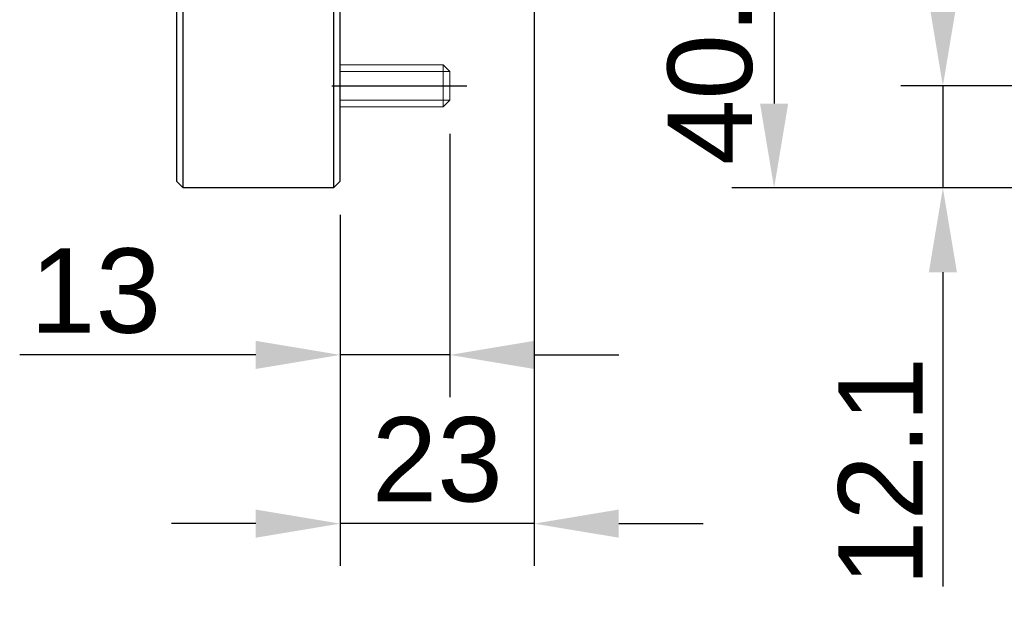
# Model space of a CAD drawing. Extents: x 0 to 283, y 0 to 196.
# Tile 3 of 31: x 116 to 174, y 69 to 104. Entities that reach past the tile are written whole.
import ezdxf

# ---------------------------------------------------------------- set-up
doc = ezdxf.new("R2010")
doc.units = 0
doc.linetypes.add('CENTER', pattern=[12, 8, -1, 2, -1])
doc.layers.get('DEFPOINTS').update_dxf_attribs({"linetype": 'CONTINUOUS'})
for name, color, linetype in [('CTR', 7, 'CENTER'), ('DIM', 7, 'CONTINUOUS'), ('VISIBLE', 255, 'CONTINUOUS')]:
    doc.layers.add(name, color=color, linetype=linetype)
doc.layers.add('OL2', color=7, linetype='CONTINUOUS', lineweight=13)
doc.styles.add('SANSSERIF', font='sanss___.ttf')
doc.dimstyles.new('ISO-25$0', dxfattribs={"dimtxt": 2.5, "dimasz": 2.5, "dimexe": 1.25, "dimexo": 1, "dimgap": 0.6, "dimtad": 1, "dimdec": 1, "dimzin": 9, "dimdsep": 46, "dimtxsty": 'SANSSERIF', "dimcen": 0.75, "dimadec": 1, "dimazin": 0, "dimtfac": 1, "dimtdec": 1, "dimtmove": 0, "dimatfit": 3, "dimfxl": 1, "dimarcsym": 0})

# ---------------------------------------------------------------- blocks, each defined once
blk = doc.blocks.new('*D10')
at = {"layer": 'DEFPOINTS', "color": 0, "transparency": 16777216}
for p in [(146.055, 114.113), (134.555, 94.213), (134.555, 73.915)]:
    blk.add_point(p, dxfattribs=at)
at = {"layer": 'DIM', "color": 0, "lineweight": -2, "transparency": 16777216}
for p, q in [((146.055, 112.113), (146.055, 71.415)), ((134.555, 92.213), (134.555, 71.415)), ((129.555, 73.915), (124.555, 73.915)), ((146.055, 73.915), (134.555, 73.915)), ((151.055, 73.915), (156.055, 73.915))]:
    blk.add_line(p, q, dxfattribs=at)
at = {"layer": 'DIM', "color": 0, "transparency": 16777216}
for points in [[(129.555, 74.749), (129.555, 73.082), (134.555, 73.915)], [(151.055, 74.749), (151.055, 73.082), (146.055, 73.915)]]:
    blk.add_solid(points, dxfattribs=at)
at = {"layer": 'DIM', "color": 0, "transparency": 16777216, "insert": (140.305, 77.694), "char_height": 5, "attachment_point": 5, "style": 'SANSSERIF'}
blk.add_mtext('23', dxfattribs=at)
blk = doc.blocks.new('*D14')
at = {"layer": 'DEFPOINTS', "color": 0, "transparency": 16777216}
for p in [(179.902, 128.363), (170.266, 99.863), (205.402, 99.863)]:
    blk.add_point(p, dxfattribs=at)
at = {"layer": 'DIM', "color": 0, "lineweight": -2, "transparency": 16777216}
for p, q in [((177.902, 128.363), (167.766, 128.363)), ((170.266, 123.363), (170.266, 104.863)), ((203.402, 99.863), (167.766, 99.863))]:
    blk.add_line(p, q, dxfattribs=at)
at = {"layer": 'DIM', "color": 0, "transparency": 16777216}
for points in [[(169.432, 123.363), (171.099, 123.363), (170.266, 128.363)], [(169.432, 104.863), (171.099, 104.863), (170.266, 99.863)]]:
    blk.add_solid(points, dxfattribs=at)
at = {"layer": 'DIM', "color": 0, "transparency": 16777216, "insert": (166.49, 109.863), "char_height": 5, "attachment_point": 5, "rotation": 90, "style": 'SANSSERIF'}
blk.add_mtext('57', dxfattribs=at)
blk = doc.blocks.new('*D16')
at = {"layer": 'DEFPOINTS', "color": 0, "transparency": 16777216}
for p in [(200.407, 113.988), (160.266, 93.813), (178.591, 93.813)]:
    blk.add_point(p, dxfattribs=at)
at = {"layer": 'DIM', "color": 0, "lineweight": -2, "transparency": 16777216}
for p, q in [((198.407, 113.988), (157.766, 113.988)), ((160.266, 108.988), (160.266, 98.813)), ((176.591, 93.813), (157.766, 93.813))]:
    blk.add_line(p, q, dxfattribs=at)
at = {"layer": 'DIM', "color": 0, "transparency": 16777216}
for points in [[(159.432, 108.988), (161.099, 108.988), (160.266, 113.988)], [(159.432, 98.813), (161.099, 98.813), (160.266, 93.813)]]:
    blk.add_solid(points, dxfattribs=at)
at = {"layer": 'DIM', "color": 0, "transparency": 16777216, "insert": (156.487, 103.901), "char_height": 5, "attachment_point": 5, "rotation": 90, "style": 'SANSSERIF'}
blk.add_mtext('40.35', dxfattribs=at)
blk = doc.blocks.new('*D17')
at = {"layer": 'DEFPOINTS', "color": 0, "transparency": 16777216}
for p in [(205.402, 99.863), (170.266, 93.813), (178.591, 93.813)]:
    blk.add_point(p, dxfattribs=at)
at = {"layer": 'DIM', "color": 0, "lineweight": -2, "transparency": 16777216}
for p, q in [((170.266, 104.863), (170.266, 109.863)), ((203.402, 99.863), (167.766, 99.863)), ((170.266, 99.863), (170.266, 93.813)), ((176.591, 93.813), (167.766, 93.813)), ((170.266, 88.813), (170.266, 70.199))]:
    blk.add_line(p, q, dxfattribs=at)
at = {"layer": 'DIM', "color": 0, "transparency": 16777216}
for points in [[(169.432, 104.863), (171.099, 104.863), (170.266, 99.863)], [(169.432, 88.813), (171.099, 88.813), (170.266, 93.813)]]:
    blk.add_solid(points, dxfattribs=at)
at = {"layer": 'DIM', "color": 0, "transparency": 16777216, "insert": (166.566, 77.006), "char_height": 5, "attachment_point": 5, "rotation": 90, "style": 'SANSSERIF'}
blk.add_mtext('12.1', dxfattribs=at)
blk = doc.blocks.new('*D19')
at = {"layer": 'DEFPOINTS', "color": 0, "transparency": 16777216}
for p in [(141.055, 99.013), (134.555, 94.213), (134.555, 83.915)]:
    blk.add_point(p, dxfattribs=at)
at = {"layer": 'DIM', "color": 0, "lineweight": -2, "transparency": 16777216}
for p, q in [((141.055, 97.013), (141.055, 81.415)), ((134.555, 92.213), (134.555, 81.415)), ((129.555, 83.915), (115.564, 83.915)), ((141.055, 83.915), (134.555, 83.915)), ((146.055, 83.915), (151.055, 83.915))]:
    blk.add_line(p, q, dxfattribs=at)
at = {"layer": 'DIM', "color": 0, "transparency": 16777216}
for points in [[(129.555, 84.749), (129.555, 83.082), (134.555, 83.915)], [(146.055, 84.749), (146.055, 83.082), (141.055, 83.915)]]:
    blk.add_solid(points, dxfattribs=at)
at = {"layer": 'DIM', "color": 0, "transparency": 16777216, "insert": (120.059, 87.694), "char_height": 5, "attachment_point": 5, "style": 'SANSSERIF'}
blk.add_mtext('13', dxfattribs=at)

msp = doc.modelspace()

# ---------------------------------------------------------------- linework, layer by layer
at = {"layer": 'CTR', "ltscale": 0.25}
msp.add_line((134.0551, 99.8631), (142.0551, 99.8631), dxfattribs=at)
at = {"layer": 'DIM'}
msp.add_line((134.5551, 99.8631), (141.0551, 99.8631), dxfattribs=at)
at = {"layer": 'OL2'}
for p, q in [((140.6551, 98.6131), (140.6551, 101.1131)), ((141.0551, 100.7131), (134.5551, 100.7131)), ((134.5551, 99.0131), (141.0551, 99.0131))]:
    msp.add_line(p, q, dxfattribs=at)
msp.add_lwpolyline([(134.5551, 98.6131), (140.6551, 98.6131), (141.0551, 99.0131), (141.0551, 100.7131), (140.6551, 101.1131), (134.5551, 101.1131)], dxfattribs=at)
at = {"layer": 'VISIBLE'}
for p, q in [((125.2551, 97.1381), (125.2551, 136.0935)), ((134.1551, 136.0935), (134.1551, 97.1381)), ((134.5551, 97.1381), (134.5551, 136.0935)), ((124.8551, 117.4331), (124.8551, 97.1381)), ((124.8551, 97.1381), (124.8551, 94.2131)), ((125.2551, 93.8131), (125.2551, 97.1381)), ((134.1551, 97.1381), (134.1551, 93.8131)), ((134.5551, 94.2131), (134.5551, 97.1381)), ((124.8551, 94.2131), (125.2551, 93.8131)), ((134.1551, 93.8131), (134.5551, 94.2131)), ((134.1551, 93.8131), (125.2551, 93.8131))]:
    msp.add_line(p, q, dxfattribs=at)

# ---------------------------------------------------------------- dimensions: what is measured, and where the dimension line sits
at = {"layer": 'DIM'}
dim = msp.add_linear_dim(base=(170.2658, 99.8631), p1=(179.9022, 128.3631), p2=(205.4022, 99.8631), angle=90, dimstyle='ISO-25$0', override={"dimscale": 2, "dimlfac": 2}, dxfattribs=at)
dim.commit()
dim.dimension.update_dxf_attribs({"geometry": '*D14', "text_midpoint": (170.2658, 109.8631), "dimtype": 160})
for base, p1, picture, middle in [((134.5551, 73.9152), (146.0551, 114.1131), '*D10', (140.3051, 77.6941)), ((134.5551, 83.9152), (141.0551, 99.0131), '*D19', (120.0595, 87.6941))]:
    dim = msp.add_linear_dim(base=base, p1=p1, p2=(134.5551, 94.2131), dimstyle='ISO-25$0', override={"dimscale": 2, "dimlfac": 2}, dxfattribs=at)
    dim.commit()
    dim.dimension.update_dxf_attribs({"geometry": picture, "text_midpoint": middle})
for base, p1, picture, middle in [((160.2658, 93.8131), (200.4073, 113.9881), '*D16', (156.487, 103.9006)), ((170.2658, 93.8131), (205.4022, 99.8631), '*D17', (166.5658, 77.0061))]:
    dim = msp.add_linear_dim(base=base, p1=p1, p2=(178.5908, 93.8131), angle=90, dimstyle='ISO-25$0', override={"dimscale": 2, "dimdec": 2, "dimlfac": 2}, dxfattribs=at)
    dim.commit()
    dim.dimension.update_dxf_attribs({"geometry": picture, "text_midpoint": middle})

doc.saveas('drawing.dxf')
